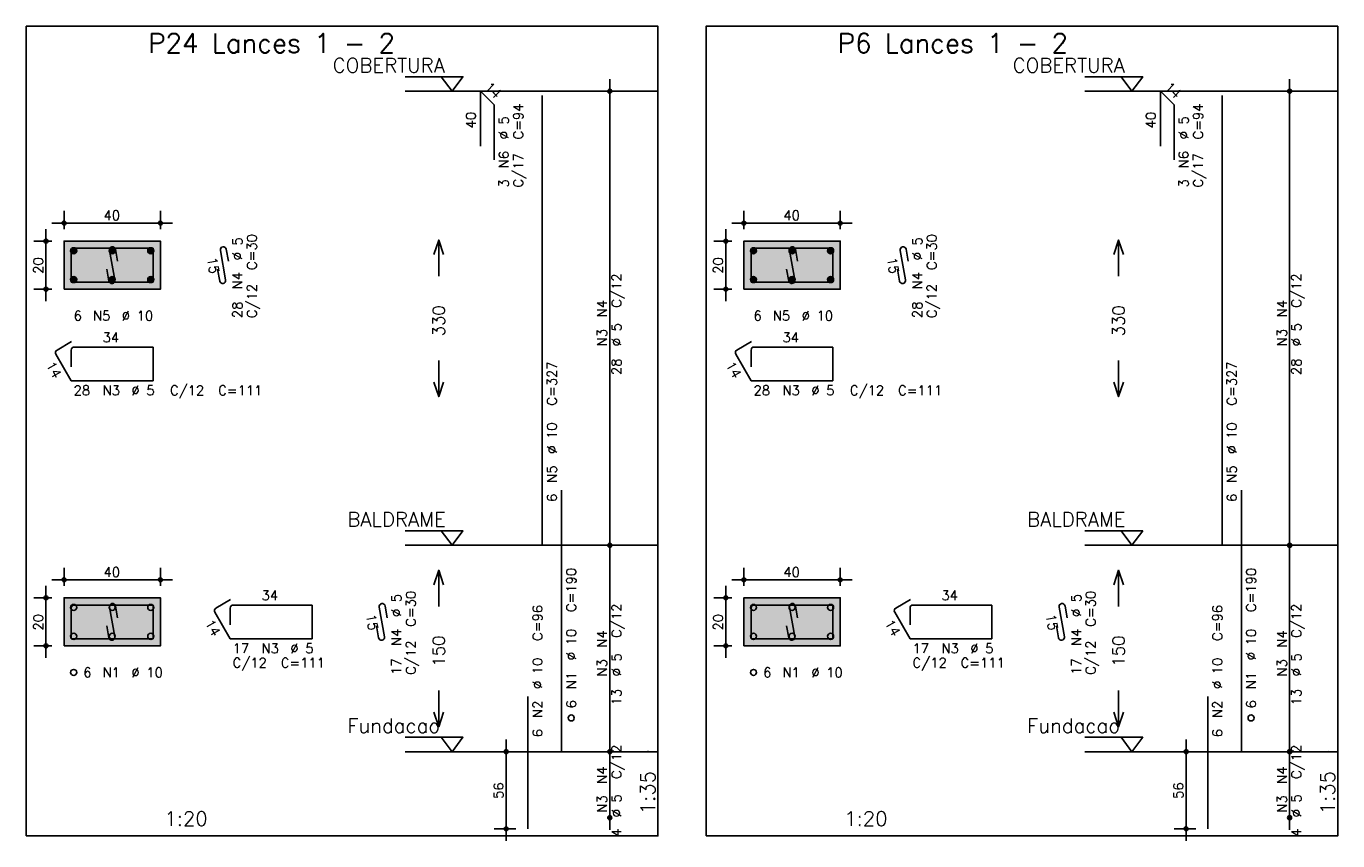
# Model space of a CAD drawing. Extents: x 0 to 84.1, y 0 to 59.4.
# Tile 3 of 8: x 17.1 to 44.3, y 21.2 to 38.2. Entities that reach past the tile are written whole.
import ezdxf

# ---------------------------------------------------------------- set-up
doc = ezdxf.new("R2010")
doc.units = 0
doc.header["$MEASUREMENT"] = 0
doc.linetypes.add('ESTILO_TQS_0002', pattern=[0.4, 0.1, -0.3])
for name, color, linetype in [('1', 1, 'CONTINUOUS'), ('2', 2, 'CONTINUOUS'), ('3', 3, 'CONTINUOUS'), ('4', 4, 'CONTINUOUS'), ('6', 6, 'CONTINUOUS'), ('7', 7, 'CONTINUOUS'), ('9', 9, 'CONTINUOUS')]:
    doc.layers.add(name, color=color, linetype=linetype)
doc.styles.get("Standard").update_dxf_attribs({"font": 'ROMANS.SHX'})

msp = doc.modelspace()

# ---------------------------------------------------------------- linework, layer by layer
at = {"layer": '1', "linetype": 'Continuous'}
for points in [[(17.115, 21.34275), (30.23, 21.34275), (30.23, 38.157036), (17.115, 38.157036), (17.115, 21.34275)], [(31.23, 21.34275), (44.345, 21.34275), (44.345, 38.157036), (31.23, 38.157036), (31.23, 21.34275)], [(24.98, 37.107036), (26.18, 37.107036), (25.955, 36.807036), (25.73, 37.107036)], [(39.095, 37.107036), (40.295, 37.107036), (40.07, 36.807036), (39.845, 37.107036)], [(30.23, 36.807036), (24.98, 36.807036)], [(44.345, 36.807036), (39.095, 36.807036)], [(24.98, 27.678464), (26.18, 27.678464), (25.955, 27.378464), (25.73, 27.678464)], [(39.095, 27.678464), (40.295, 27.678464), (40.07, 27.378464), (39.845, 27.678464)], [(30.23, 27.378464), (24.98, 27.378464)], [(44.345, 27.378464), (39.095, 27.378464)], [(24.98, 23.39275), (26.18, 23.39275), (25.955, 23.09275), (25.73, 23.39275)], [(39.095, 23.39275), (40.295, 23.39275), (40.07, 23.09275), (39.845, 23.39275)], [(30.23, 23.09275), (24.98, 23.09275)], [(44.345, 23.09275), (39.095, 23.09275)]]:
    msp.add_lwpolyline(points, dxfattribs=at)
at = {"layer": '1', "linetype": 'ESTILO_TQS_0002'}
for points in [[(17.9, 32.69525), (19.9, 32.69525), (19.9, 33.69525), (17.9, 33.69525), (17.9, 32.69525)], [(32.015, 32.69525), (34.015, 32.69525), (34.015, 33.69525), (32.015, 33.69525), (32.015, 32.69525)], [(17.9, 25.288107), (19.9, 25.288107), (19.9, 26.288107), (17.9, 26.288107), (17.9, 25.288107)], [(32.015, 25.288107), (34.015, 25.288107), (34.015, 26.288107), (32.015, 26.288107), (32.015, 25.288107)]]:
    msp.add_lwpolyline(points, dxfattribs=at)
at = {"layer": '2', "linetype": 'Continuous'}
for p, q in [((29.23, 27.128464), (29.23, 37.057036)), ((43.345, 27.128464), (43.345, 37.057036)), ((29.23, 36.807036), (29.23, 36.807036)), ((43.345, 36.807036), (43.345, 36.807036)), ((17.9, 33.94525), (17.9, 34.32025)), ((19.9, 33.94525), (19.9, 34.32025)), ((32.015, 33.94525), (32.015, 34.32025)), ((34.015, 33.94525), (34.015, 34.32025)), ((17.65, 34.07025), (20.15, 34.07025)), ((31.765, 34.07025), (34.265, 34.07025)), ((17.525, 32.44525), (17.525, 33.94525)), ((31.64, 32.44525), (31.64, 33.94525)), ((17.65, 33.69525), (17.275, 33.69525)), ((17.9, 33.69525), (17.9, 33.69525)), ((17.9, 33.69525), (17.9, 33.69525)), ((19.9, 33.69525), (19.9, 33.69525)), ((31.765, 33.69525), (31.39, 33.69525)), ((32.015, 33.69525), (32.015, 33.69525)), ((32.015, 33.69525), (32.015, 33.69525)), ((34.015, 33.69525), (34.015, 33.69525)), ((17.65, 32.69525), (17.275, 32.69525)), ((17.9, 32.69525), (17.9, 32.69525)), ((31.765, 32.69525), (31.39, 32.69525)), ((32.015, 32.69525), (32.015, 32.69525)), ((29.23, 22.84275), (29.23, 27.628464)), ((43.345, 22.84275), (43.345, 27.628464)), ((29.23, 27.378464), (29.23, 27.378464)), ((29.23, 27.378464), (29.23, 27.378464)), ((43.345, 27.378464), (43.345, 27.378464)), ((43.345, 27.378464), (43.345, 27.378464)), ((17.9, 26.538107), (17.9, 26.913107)), ((19.9, 26.538107), (19.9, 26.913107)), ((32.015, 26.538107), (32.015, 26.913107)), ((34.015, 26.538107), (34.015, 26.913107)), ((17.525, 25.038107), (17.525, 26.538107)), ((17.65, 26.663107), (20.15, 26.663107)), ((31.64, 25.038107), (31.64, 26.538107)), ((31.765, 26.663107), (34.265, 26.663107)), ((17.65, 26.288107), (17.275, 26.288107)), ((17.9, 26.288107), (17.9, 26.288107)), ((17.9, 26.288107), (17.9, 26.288107)), ((19.9, 26.288107), (19.9, 26.288107)), ((31.765, 26.288107), (31.39, 26.288107)), ((32.015, 26.288107), (32.015, 26.288107)), ((32.015, 26.288107), (32.015, 26.288107)), ((34.015, 26.288107), (34.015, 26.288107)), ((17.65, 25.288107), (17.275, 25.288107)), ((17.9, 25.288107), (17.9, 25.288107)), ((31.765, 25.288107), (31.39, 25.288107)), ((32.015, 25.288107), (32.015, 25.288107)), ((27.08, 21.24275), (27.08, 23.34275)), ((29.23, 21.471321), (29.23, 23.34275)), ((41.195, 21.24275), (41.195, 23.34275)), ((43.345, 21.471321), (43.345, 23.34275)), ((27.28, 23.09275), (26.83, 23.09275)), ((27.53, 23.09275), (27.53, 23.09275)), ((29.23, 23.09275), (29.23, 23.09275)), ((29.23, 23.09275), (29.23, 23.09275)), ((41.395, 23.09275), (40.945, 23.09275)), ((41.645, 23.09275), (41.645, 23.09275)), ((43.345, 23.09275), (43.345, 23.09275)), ((43.345, 23.09275), (43.345, 23.09275)), ((29.23, 21.721321), (29.23, 21.721321)), ((43.345, 21.721321), (43.345, 21.721321)), ((27.28, 21.49275), (26.83, 21.49275)), ((27.53, 21.49275), (27.53, 21.49275)), ((41.395, 21.49275), (40.945, 21.49275)), ((41.645, 21.49275), (41.645, 21.49275))]:
    msp.add_line(p, q, dxfattribs=at)
for points in [[(17.9, 32.69525), (19.9, 32.69525), (19.9, 33.69525), (17.9, 33.69525), (17.9, 32.69525)], [(25.58, 33.41775), (25.68, 33.71775), (25.78, 33.41775)], [(25.68, 32.96775), (25.68, 33.71775)], [(32.015, 32.69525), (34.015, 32.69525), (34.015, 33.69525), (32.015, 33.69525), (32.015, 32.69525)], [(39.695, 33.41775), (39.795, 33.71775), (39.895, 33.41775)], [(39.795, 32.96775), (39.795, 33.71775)], [(25.68, 31.21775), (25.68, 30.46775)], [(39.795, 31.21775), (39.795, 30.46775)], [(25.58, 30.76775), (25.68, 30.46775), (25.78, 30.76775)], [(39.695, 30.76775), (39.795, 30.46775), (39.895, 30.76775)], [(25.58, 26.560607), (25.68, 26.860607), (25.78, 26.560607)], [(25.68, 26.110607), (25.68, 26.860607)], [(39.695, 26.560607), (39.795, 26.860607), (39.895, 26.560607)], [(39.795, 26.110607), (39.795, 26.860607)], [(17.9, 25.288107), (19.9, 25.288107), (19.9, 26.288107), (17.9, 26.288107), (17.9, 25.288107)], [(32.015, 25.288107), (34.015, 25.288107), (34.015, 26.288107), (32.015, 26.288107), (32.015, 25.288107)], [(25.68, 24.360607), (25.68, 23.610607)], [(39.795, 24.360607), (39.795, 23.610607)], [(25.58, 23.910607), (25.68, 23.610607), (25.78, 23.910607)], [(39.695, 23.910607), (39.795, 23.610607), (39.895, 23.910607)]]:
    msp.add_lwpolyline(points, dxfattribs=at)
for centre, radius in [((29.23, 36.807036), 0.041625), ((29.23, 36.807036), 0.02075), ((43.345, 36.807036), 0.041625), ((43.345, 36.807036), 0.02075), ((17.9, 34.07025), 0.04), ((17.9, 34.07025), 0.02), ((19.9, 34.07025), 0.04), ((19.9, 34.07025), 0.02), ((32.015, 34.07025), 0.04), ((32.015, 34.07025), 0.02), ((34.015, 34.07025), 0.04), ((34.015, 34.07025), 0.02), ((17.525, 33.69525), 0.04), ((17.525, 33.69525), 0.02), ((31.64, 33.69525), 0.04), ((31.64, 33.69525), 0.02), ((17.525, 32.69525), 0.04), ((17.525, 32.69525), 0.02), ((31.64, 32.69525), 0.04), ((31.64, 32.69525), 0.02), ((29.23, 27.378464), 0.041625), ((29.23, 27.378464), 0.041625), ((29.23, 27.378464), 0.02075), ((29.23, 27.378464), 0.02075), ((43.345, 27.378464), 0.041625), ((43.345, 27.378464), 0.041625), ((43.345, 27.378464), 0.02075), ((43.345, 27.378464), 0.02075), ((17.9, 26.663107), 0.04), ((19.9, 26.663107), 0.04), ((32.015, 26.663107), 0.04), ((34.015, 26.663107), 0.04), ((17.9, 26.663107), 0.02), ((19.9, 26.663107), 0.02), ((32.015, 26.663107), 0.02), ((34.015, 26.663107), 0.02), ((17.525, 26.288107), 0.04), ((17.525, 26.288107), 0.02), ((31.64, 26.288107), 0.04), ((31.64, 26.288107), 0.02), ((17.525, 25.288107), 0.04), ((31.64, 25.288107), 0.04), ((17.525, 25.288107), 0.02), ((31.64, 25.288107), 0.02), ((27.08, 23.09275), 0.04), ((27.08, 23.09275), 0.02), ((29.23, 23.09275), 0.041625), ((29.23, 23.09275), 0.041625), ((29.23, 23.09275), 0.02075), ((29.23, 23.09275), 0.02075), ((41.195, 23.09275), 0.04), ((41.195, 23.09275), 0.02), ((43.345, 23.09275), 0.041625), ((43.345, 23.09275), 0.041625), ((43.345, 23.09275), 0.02075), ((43.345, 23.09275), 0.02075), ((27.08, 21.49275), 0.04), ((27.08, 21.49275), 0.02), ((29.23, 21.721321), 0.041625), ((29.23, 21.721321), 0.02075), ((41.195, 21.49275), 0.04), ((41.195, 21.49275), 0.02), ((43.345, 21.721321), 0.041625), ((43.345, 21.721321), 0.02075)]:
    msp.add_circle(centre, radius, dxfattribs=at)
at = {"layer": '3', "linetype": 'Continuous'}
for p, q in [((18.038156, 33.486439), (18.10881, 33.557093)), ((18.038165, 33.504125), (18.091181, 33.557142)), ((18.041831, 33.472437), (18.122838, 33.553443)), ((18.047882, 33.460809), (18.134471, 33.547399)), ((18.055828, 33.451078), (18.144208, 33.539458)), ((18.065562, 33.443134), (18.152159, 33.529732)), ((18.077198, 33.437093), (18.158158, 33.518053)), ((18.091173, 33.43339), (18.161893, 33.50411)), ((18.838156, 33.486439), (18.90881, 33.557093)), ((18.838165, 33.504125), (18.891181, 33.557142)), ((18.841831, 33.472437), (18.922838, 33.553443)), ((18.847882, 33.460809), (18.934471, 33.547399)), ((18.855828, 33.451078), (18.944208, 33.539458)), ((18.865562, 33.443134), (18.952159, 33.529732)), ((18.877198, 33.437093), (18.958158, 33.518053)), ((18.891173, 33.43339), (18.961893, 33.50411)), ((19.638156, 33.486439), (19.70881, 33.557093)), ((19.638165, 33.504125), (19.691181, 33.557142)), ((19.641831, 33.472437), (19.722838, 33.553443)), ((19.647882, 33.460809), (19.734471, 33.547399)), ((19.655828, 33.451078), (19.744208, 33.539458)), ((19.665562, 33.443134), (19.752159, 33.529732)), ((19.677198, 33.437093), (19.758158, 33.518053)), ((19.691173, 33.43339), (19.761893, 33.50411)), ((32.153156, 33.486439), (32.22381, 33.557093)), ((32.153165, 33.504125), (32.206181, 33.557142)), ((32.156831, 33.472437), (32.237838, 33.553443)), ((32.162882, 33.460809), (32.249471, 33.547399)), ((32.170828, 33.451078), (32.259208, 33.539458)), ((32.180562, 33.443134), (32.267159, 33.529732)), ((32.192198, 33.437093), (32.273158, 33.518053)), ((32.206173, 33.43339), (32.276893, 33.50411)), ((32.953156, 33.486439), (33.02381, 33.557093)), ((32.953165, 33.504125), (33.006181, 33.557142)), ((32.956831, 33.472437), (33.037838, 33.553443)), ((32.962882, 33.460809), (33.049471, 33.547399)), ((32.970828, 33.451078), (33.059208, 33.539458)), ((32.980562, 33.443134), (33.067159, 33.529732)), ((32.992198, 33.437093), (33.073158, 33.518053)), ((33.006173, 33.43339), (33.076893, 33.50411)), ((33.753156, 33.486439), (33.82381, 33.557093)), ((33.753165, 33.504125), (33.806181, 33.557142)), ((33.756831, 33.472437), (33.837838, 33.553443)), ((33.762882, 33.460809), (33.849471, 33.547399)), ((33.770828, 33.451078), (33.859208, 33.539458)), ((33.780562, 33.443134), (33.867159, 33.529732)), ((33.792198, 33.437093), (33.873158, 33.518053)), ((33.806173, 33.43339), (33.876893, 33.50411)), ((18.108878, 33.433417), (18.161897, 33.486437)), ((18.908878, 33.433417), (18.961897, 33.486437)), ((19.708878, 33.433417), (19.761897, 33.486437)), ((32.223878, 33.433417), (32.276897, 33.486437)), ((33.023878, 33.433417), (33.076897, 33.486437)), ((33.823878, 33.433417), (33.876897, 33.486437)), ((18.038156, 32.886439), (18.10881, 32.957093)), ((18.038165, 32.904125), (18.091181, 32.957142)), ((18.041831, 32.872437), (18.122838, 32.953443)), ((18.838156, 32.886439), (18.90881, 32.957093)), ((18.838165, 32.904125), (18.891181, 32.957142)), ((18.841831, 32.872437), (18.922838, 32.953443)), ((19.638156, 32.886439), (19.70881, 32.957093)), ((19.638165, 32.904125), (19.691181, 32.957142)), ((19.641831, 32.872437), (19.722838, 32.953443)), ((32.153156, 32.886439), (32.22381, 32.957093)), ((32.153165, 32.904125), (32.206181, 32.957142)), ((32.156831, 32.872437), (32.237838, 32.953443)), ((32.953156, 32.886439), (33.02381, 32.957093)), ((32.953165, 32.904125), (33.006181, 32.957142)), ((32.956831, 32.872437), (33.037838, 32.953443)), ((33.753156, 32.886439), (33.82381, 32.957093)), ((33.753165, 32.904125), (33.806181, 32.957142)), ((33.756831, 32.872437), (33.837838, 32.953443)), ((18.047882, 32.860809), (18.134471, 32.947399)), ((18.055828, 32.851078), (18.144208, 32.939458)), ((18.065562, 32.843134), (18.152159, 32.929732)), ((18.077198, 32.837093), (18.158158, 32.918053)), ((18.091173, 32.83339), (18.161893, 32.90411)), ((18.108878, 32.833417), (18.161897, 32.886437)), ((18.847882, 32.860809), (18.934471, 32.947399)), ((18.855828, 32.851078), (18.944208, 32.939458)), ((18.865562, 32.843134), (18.952159, 32.929732)), ((18.877198, 32.837093), (18.958158, 32.918053)), ((18.891173, 32.83339), (18.961893, 32.90411)), ((18.908878, 32.833417), (18.961897, 32.886437)), ((19.647882, 32.860809), (19.734471, 32.947399)), ((19.655828, 32.851078), (19.744208, 32.939458)), ((19.665562, 32.843134), (19.752159, 32.929732)), ((19.677198, 32.837093), (19.758158, 32.918053)), ((19.691173, 32.83339), (19.761893, 32.90411)), ((19.708878, 32.833417), (19.761897, 32.886437)), ((32.162882, 32.860809), (32.249471, 32.947399)), ((32.170828, 32.851078), (32.259208, 32.939458)), ((32.180562, 32.843134), (32.267159, 32.929732)), ((32.192198, 32.837093), (32.273158, 32.918053)), ((32.206173, 32.83339), (32.276893, 32.90411)), ((32.223878, 32.833417), (32.276897, 32.886437)), ((32.962882, 32.860809), (33.049471, 32.947399)), ((32.970828, 32.851078), (33.059208, 32.939458)), ((32.980562, 32.843134), (33.067159, 32.929732)), ((32.992198, 32.837093), (33.073158, 32.918053)), ((33.006173, 32.83339), (33.076893, 32.90411)), ((33.023878, 32.833417), (33.076897, 32.886437)), ((33.762882, 32.860809), (33.849471, 32.947399)), ((33.770828, 32.851078), (33.859208, 32.939458)), ((33.780562, 32.843134), (33.867159, 32.929732)), ((33.792198, 32.837093), (33.873158, 32.918053)), ((33.806173, 32.83339), (33.876893, 32.90411)), ((33.823878, 32.833417), (33.876897, 32.886437))]:
    msp.add_line(p, q, dxfattribs=at)
for centre in [(18.1, 33.49525), (18.9, 33.49525), (19.7, 33.49525), (32.215, 33.49525), (33.015, 33.49525), (33.815, 33.49525), (18.1, 32.89525), (18.9, 32.89525), (19.7, 32.89525), (32.215, 32.89525), (33.015, 32.89525), (33.815, 32.89525), (18.1, 26.088107), (18.9, 26.088107), (19.7, 26.088107), (32.215, 26.088107), (33.015, 26.088107), (33.815, 26.088107), (18.1, 25.488107), (18.9, 25.488107), (19.7, 25.488107), (32.215, 25.488107), (33.015, 25.488107), (33.815, 25.488107), (18.1, 24.738107), (32.215, 24.738107), (28.43, 23.79275), (42.545, 23.79275)]:
    msp.add_circle(centre, 0.0625, dxfattribs=at)
at = {"layer": '4', "linetype": 'Continuous'}
for p, q in [((18.4625, 33.54525), (18.1125, 33.54525)), ((19.75, 33.54525), (18.1125, 33.54525)), ((18.845065, 33.502884), (18.954935, 32.887616)), ((19.012067, 33.278751), (18.968119, 33.524857)), ((19.75, 32.84525), (19.75, 33.54525)), ((32.5775, 33.54525), (32.2275, 33.54525)), ((33.865, 33.54525), (32.2275, 33.54525)), ((32.960065, 33.502884), (33.069935, 32.887616)), ((33.127067, 33.278751), (33.083119, 33.524857)), ((33.865, 32.84525), (33.865, 33.54525)), ((18.05, 33.48275), (18.05, 32.84525)), ((18.05, 33.48275), (18.05, 33.13275)), ((32.165, 33.48275), (32.165, 32.84525)), ((32.165, 33.48275), (32.165, 33.13275)), ((18.831881, 32.865643), (18.787933, 33.111749)), ((32.946881, 32.865643), (32.902933, 33.111749)), ((18.05, 32.84525), (19.75, 32.84525)), ((32.165, 32.84525), (33.865, 32.84525)), ((18.05, 26.075607), (18.05, 25.438107)), ((18.05, 26.075607), (18.05, 25.725607)), ((18.4625, 26.138107), (18.1125, 26.138107)), ((19.75, 26.138107), (18.1125, 26.138107)), ((18.845065, 26.095741), (18.954935, 25.480474)), ((19.012067, 25.871608), (18.968119, 26.117715)), ((19.75, 25.438107), (19.75, 26.138107)), ((32.165, 26.075607), (32.165, 25.438107)), ((32.165, 26.075607), (32.165, 25.725607)), ((32.5775, 26.138107), (32.2275, 26.138107)), ((33.865, 26.138107), (32.2275, 26.138107)), ((32.960065, 26.095741), (33.069935, 25.480474)), ((33.127067, 25.871608), (33.083119, 26.117715)), ((33.865, 25.438107), (33.865, 26.138107)), ((18.831881, 25.4585), (18.787933, 25.704607)), ((32.946881, 25.4585), (32.902933, 25.704607)), ((18.05, 25.438107), (19.75, 25.438107)), ((32.165, 25.438107), (33.865, 25.438107))]:
    msp.add_line(p, q, dxfattribs=at)
for centre, start, end in [((18.1125, 33.48275), 90, 180), ((18.1125, 33.48275), 90, 180), ((18.906592, 33.513871), 10.124672, 190.124672), ((32.2275, 33.48275), 90, 180), ((32.2275, 33.48275), 90, 180), ((33.021592, 33.513871), 10.124672, 190.124672), ((18.893408, 32.876629), 190.124672, 10.124672), ((33.008408, 32.876629), 190.124672, 10.124672), ((18.906592, 26.106728), 10.124672, 190.124672), ((33.021592, 26.106728), 10.124672, 190.124672), ((18.1125, 26.075607), 90, 180), ((18.1125, 26.075607), 90, 180), ((32.2275, 26.075607), 90, 180), ((32.2275, 26.075607), 90, 180), ((18.893408, 25.469487), 190.124672, 10.124672), ((33.008408, 25.469487), 190.124672, 10.124672)]:
    msp.add_arc(centre, 0.0625, start, end, dxfattribs=at)
at = {"layer": '6', "linetype": 'Continuous'}
for p, q in [((26.54716, 35.664179), (26.54716, 36.807036)), ((26.54716, 36.807036), (26.830003, 36.524193)), ((40.66216, 35.664179), (40.66216, 36.807036)), ((40.66216, 36.807036), (40.945003, 36.524193)), ((26.830003, 36.524193), (26.830003, 35.381336)), ((27.83, 27.378464), (27.83, 36.721321)), ((40.945003, 36.524193), (40.945003, 35.381336)), ((41.945, 27.378464), (41.945, 36.721321)), ((21.145065, 33.502884), (21.254935, 32.887616)), ((21.312067, 33.278751), (21.268119, 33.524857)), ((35.260065, 33.502884), (35.369935, 32.887616)), ((35.427067, 33.278751), (35.383119, 33.524857)), ((21.131881, 32.865643), (21.087933, 33.111749)), ((35.246881, 32.865643), (35.202933, 33.111749)), ((18.057235, 31.607718), (17.754127, 31.432718)), ((32.172235, 31.607718), (31.869127, 31.432718)), ((17.73125, 31.347341), (18.05, 30.79525)), ((18.05, 31.43275), (18.05, 31.08275)), ((19.75, 31.49525), (18.1125, 31.49525)), ((19.75, 30.79525), (19.75, 31.49525)), ((31.84625, 31.347341), (32.165, 30.79525)), ((32.165, 31.43275), (32.165, 31.08275)), ((33.865, 31.49525), (32.2275, 31.49525)), ((33.865, 30.79525), (33.865, 31.49525)), ((18.05, 30.79525), (19.75, 30.79525)), ((32.165, 30.79525), (33.865, 30.79525)), ((28.23, 23.09275), (28.23, 28.521321)), ((42.345, 23.09275), (42.345, 28.521321)), ((21.357235, 26.250575), (21.054127, 26.075575)), ((35.472235, 26.250575), (35.169127, 26.075575)), ((21.03125, 25.990198), (21.35, 25.438107)), ((21.35, 26.075607), (21.35, 25.725607)), ((23.05, 26.138107), (21.4125, 26.138107)), ((23.05, 25.438107), (23.05, 26.138107)), ((24.445065, 26.095741), (24.554935, 25.480474)), ((24.612067, 25.871608), (24.568119, 26.117715)), ((35.14625, 25.990198), (35.465, 25.438107)), ((35.465, 26.075607), (35.465, 25.725607)), ((37.165, 26.138107), (35.5275, 26.138107)), ((37.165, 25.438107), (37.165, 26.138107)), ((38.560065, 26.095741), (38.669935, 25.480474)), ((38.727067, 25.871608), (38.683119, 26.117715)), ((24.431881, 25.4585), (24.387933, 25.704607)), ((38.546881, 25.4585), (38.502933, 25.704607)), ((21.35, 25.438107), (23.05, 25.438107)), ((35.465, 25.438107), (37.165, 25.438107)), ((27.53, 21.49275), (27.53, 24.235607)), ((41.645, 21.49275), (41.645, 24.235607))]:
    msp.add_line(p, q, dxfattribs=at)
for centre, start, end in [((21.206592, 33.513871), 10.124672, 190.124672), ((35.321592, 33.513871), 10.124672, 190.124672), ((21.193408, 32.876629), 190.124672, 10.124672), ((35.308408, 32.876629), 190.124672, 10.124672), ((17.785377, 31.378591), 120, 210), ((18.1125, 31.43275), 90, 180), ((31.900377, 31.378591), 120, 210), ((32.2275, 31.43275), 90, 180), ((24.506592, 26.106728), 10.124672, 190.124672), ((38.621592, 26.106728), 10.124672, 190.124672), ((21.085377, 26.021448), 120, 210), ((21.4125, 26.075607), 90, 180), ((35.200377, 26.021448), 120, 210), ((35.5275, 26.075607), 90, 180), ((24.493408, 25.469487), 190.124672, 10.124672), ((38.608408, 25.469487), 190.124672, 10.124672)]:
    msp.add_arc(centre, 0.0625, start, end, dxfattribs=at)
at = {"layer": '9', "linetype": 'Continuous'}
for points in [[(17.9, 32.69525), (19.9, 32.69525), (19.9, 33.69525)], [(17.9, 32.69525), (19.9, 33.69525), (17.9, 33.69525)], [(17.9, 32.69525), (17.9, 33.69525), (17.9, 32.69525)], [(32.015, 32.69525), (34.015, 32.69525), (34.015, 33.69525)], [(32.015, 32.69525), (34.015, 33.69525), (32.015, 33.69525)], [(32.015, 32.69525), (32.015, 33.69525), (32.015, 32.69525)], [(17.9, 25.288107), (19.9, 25.288107), (19.9, 26.288107)], [(17.9, 25.288107), (19.9, 26.288107), (17.9, 26.288107)], [(17.9, 25.288107), (17.9, 26.288107), (17.9, 25.288107)], [(32.015, 25.288107), (34.015, 25.288107), (34.015, 26.288107)], [(32.015, 25.288107), (34.015, 26.288107), (32.015, 26.288107)], [(32.015, 25.288107), (32.015, 26.288107), (32.015, 25.288107)]]:
    msp.add_solid(points, dxfattribs=at)

# ---------------------------------------------------------------- texts
at = {"layer": '1', "linetype": 'Continuous'}
for s, p in [('COBERTURA', (23.48, 37.197036)), ('COBERTURA', (37.595, 37.197036)), ('BALDRAME', (23.78, 27.768464)), ('BALDRAME', (37.895, 27.768464)), ('Fundacao', (23.78, 23.48275)), ('Fundacao', (37.895, 23.48275))]:
    msp.add_text(s, height=0.3, dxfattribs=at).set_placement(p)
at = {"layer": '2', "linetype": 'Continuous'}
for s, height, rotation, p in [('14', 0.2, 315, (26.617871, 36.877746)), ('14', 0.2, 315, (40.732871, 36.877746)), ('40', 0.2, 90, (26.44716, 36.035607)), ('C=94', 0.2, 90, (27.43, 35.807036)), ('40', 0.2, 90, (40.56216, 36.035607)), ('C=94', 0.2, 90, (41.545, 35.807036)), ('%%c 5', 0.2, 90, (27.13, 35.807036)), ('%%c 5', 0.2, 90, (41.245, 35.807036)), ('N6', 0.2, 90, (27.13, 35.207036)), ('N6', 0.2, 90, (41.245, 35.207036)), ('C/17', 0.2, 90, (27.43, 34.807036)), ('C/17', 0.2, 90, (41.545, 34.807036)), ('3', 0.2, 90, (27.13, 34.807036)), ('3', 0.2, 90, (41.245, 34.807036)), ('%%c 5', 0.2, 90, (21.6, 33.29525)), ('C=30', 0.2, 90, (21.9, 33.09525)), ('%%c 5', 0.2, 90, (35.715, 33.29525)), ('C=30', 0.2, 90, (36.015, 33.09525)), ('20', 0.2, 90, (17.465, 33.01525)), ('15', 0.2, 280.124672, (20.869514, 33.339398)), ('20', 0.2, 90, (31.58, 33.01525)), ('15', 0.2, 280.124672, (34.984514, 33.339398)), ('N4', 0.2, 90, (21.6, 32.69525)), ('N4', 0.2, 90, (35.715, 32.69525)), ('C/12', 0.2, 90, (29.47, 32.31275)), ('C/12', 0.2, 90, (43.585, 32.31275)), ('C/12', 0.2, 90, (21.9, 32.09525)), ('N4', 0.2, 90, (29.17, 32.11275)), ('C/12', 0.2, 90, (36.015, 32.09525)), ('N4', 0.2, 90, (43.285, 32.11275)), ('28', 0.2, 90, (21.6, 32.09525)), ('330', 0.25, 90, (25.805, 31.71775)), ('28', 0.2, 90, (35.715, 32.09525)), ('330', 0.25, 90, (39.92, 31.71775)), ('%%c 5', 0.2, 90, (29.47, 31.51275)), ('%%c 5', 0.2, 90, (43.585, 31.51275)), ('N3', 0.2, 90, (29.17, 31.51275)), ('N3', 0.2, 90, (43.285, 31.51275)), ('14', 0.2, 300, (17.515192, 31.121564)), ('C=327', 0.2, 90, (28.13, 30.278464)), ('28', 0.2, 90, (29.47, 30.91275)), ('14', 0.2, 300, (31.630192, 31.121564)), ('C=327', 0.2, 90, (42.245, 30.278464)), ('28', 0.2, 90, (43.585, 30.91275)), ('%%c 10', 0.2, 90, (28.13, 29.278464)), ('%%c 10', 0.2, 90, (42.245, 29.278464)), ('N5', 0.2, 90, (28.13, 28.678464)), ('N5', 0.2, 90, (42.245, 28.678464)), ('6', 0.2, 90, (28.13, 28.278464)), ('6', 0.2, 90, (42.245, 28.278464)), ('C=190', 0.2, 90, (28.53, 25.99275)), ('C=190', 0.2, 90, (42.645, 25.99275)), ('%%c 5', 0.2, 90, (24.9, 25.888107)), ('C=30', 0.2, 90, (25.2, 25.688107)), ('%%c 5', 0.2, 90, (39.015, 25.888107)), ('C=30', 0.2, 90, (39.315, 25.688107)), ('20', 0.2, 90, (17.465, 25.608107)), ('15', 0.2, 280.124672, (24.169514, 25.932255)), ('C=96', 0.2, 90, (27.83, 25.39275)), ('C/12', 0.2, 90, (29.47, 25.455607)), ('20', 0.2, 90, (31.58, 25.608107)), ('15', 0.2, 280.124672, (38.284514, 25.932255)), ('C=96', 0.2, 90, (41.945, 25.39275)), ('C/12', 0.2, 90, (43.585, 25.455607)), ('14', 0.2, 300, (20.815192, 25.764421)), ('N4', 0.2, 90, (24.9, 25.288107)), ('14', 0.2, 300, (34.930192, 25.764421)), ('N4', 0.2, 90, (39.015, 25.288107)), ('150', 0.25, 90, (25.805, 24.860607)), ('%%c 10', 0.2, 90, (28.53, 24.99275)), ('N4', 0.2, 90, (29.17, 25.255607)), ('150', 0.25, 90, (39.92, 24.860607)), ('%%c 10', 0.2, 90, (42.645, 24.99275)), ('N4', 0.2, 90, (43.285, 25.255607)), ('C/12', 0.2, 90, (25.2, 24.688107)), ('%%c 5', 0.2, 90, (29.47, 24.655607)), ('C/12', 0.2, 90, (39.315, 24.688107)), ('%%c 5', 0.2, 90, (43.585, 24.655607)), ('17', 0.2, 90, (24.9, 24.688107)), ('%%c 10', 0.2, 90, (27.83, 24.39275)), ('N3', 0.2, 90, (29.17, 24.655607)), ('17', 0.2, 90, (39.015, 24.688107)), ('%%c 10', 0.2, 90, (41.945, 24.39275)), ('N3', 0.2, 90, (43.285, 24.655607)), ('N1', 0.2, 90, (28.53, 24.39275)), ('N1', 0.2, 90, (42.645, 24.39275)), ('13', 0.2, 90, (29.47, 24.055607)), ('13', 0.2, 90, (43.585, 24.055607)), ('N2', 0.2, 90, (27.83, 23.79275)), ('6', 0.2, 90, (28.53, 23.99275)), ('N2', 0.2, 90, (41.945, 23.79275)), ('6', 0.2, 90, (42.645, 23.99275)), ('6', 0.2, 90, (27.83, 23.39275)), ('6', 0.2, 90, (41.945, 23.39275)), ('C/12', 0.2, 90, (29.47, 22.527036)), ('C/12', 0.2, 90, (43.585, 22.527036)), ('N4', 0.2, 90, (29.17, 22.427036)), ('N4', 0.2, 90, (43.285, 22.427036)), ('56', 0.2, 90, (27.02, 22.11275)), ('1:35', 0.3, 90, (30.17, 21.79275)), ('56', 0.2, 90, (41.135, 22.11275)), ('1:35', 0.3, 90, (44.285, 21.79275)), ('N3', 0.2, 90, (29.17, 21.827036)), ('%%c 5', 0.2, 90, (29.47, 21.727036)), ('N3', 0.2, 90, (43.285, 21.827036)), ('%%c 5', 0.2, 90, (43.585, 21.727036)), ('4', 0.2, 90, (29.47, 21.327036)), ('4', 0.2, 90, (43.585, 21.327036))]:
    msp.add_text(s, height=height, rotation=rotation, dxfattribs=at).set_placement(p)
for s, height, p in [('2', 0.01, (30.02, 36.807036)), ('2', 0.01, (44.135, 36.807036)), ('40', 0.2, (18.72, 34.13025)), ('40', 0.2, (32.835, 34.13025)), ('6', 0.2, (18.1, 32.04525)), ('N5', 0.2, (18.5, 32.04525)), ('%%c 10', 0.2, (19.1, 32.04525)), ('6', 0.2, (32.215, 32.04525)), ('N5', 0.2, (32.615, 32.04525)), ('%%c 10', 0.2, (33.215, 32.04525)), ('34', 0.2, (18.7, 31.59525)), ('34', 0.2, (32.815, 31.59525)), ('28', 0.2, (18.1, 30.49525)), ('N3', 0.2, (18.7, 30.49525)), ('%%c 5', 0.2, (19.3, 30.49525)), ('C/12', 0.2, (20.1, 30.49525)), ('C=111', 0.2, (21.1, 30.49525)), ('28', 0.2, (32.215, 30.49525)), ('N3', 0.2, (32.815, 30.49525)), ('%%c 5', 0.2, (33.415, 30.49525)), ('C/12', 0.2, (34.215, 30.49525)), ('C=111', 0.2, (35.215, 30.49525)), ('1', 0.01, (30.02, 27.378464)), ('1', 0.01, (44.135, 27.378464)), ('40', 0.2, (18.72, 26.723107)), ('40', 0.2, (32.835, 26.723107)), ('34', 0.2, (22, 26.238107)), ('34', 0.2, (36.115, 26.238107)), ('17', 0.2, (21.4, 25.138107)), ('N3', 0.2, (22, 25.138107)), ('%%c 5', 0.2, (22.6, 25.138107)), ('17', 0.2, (35.515, 25.138107)), ('N3', 0.2, (36.115, 25.138107)), ('%%c 5', 0.2, (36.715, 25.138107)), ('C/12', 0.2, (21.4, 24.838107)), ('C/12', 0.2, (35.515, 24.838107)), ('6', 0.2, (18.3, 24.638107)), ('N1', 0.2, (18.7, 24.638107)), ('%%c 10', 0.2, (19.3, 24.638107)), ('C=111', 0.2, (22.4, 24.838107)), ('6', 0.2, (32.415, 24.638107)), ('N1', 0.2, (32.815, 24.638107)), ('%%c 10', 0.2, (33.415, 24.638107)), ('C=111', 0.2, (36.515, 24.838107)), ('0', 0.01, (30.02, 23.09275)), ('0', 0.01, (44.135, 23.09275)), ('1:20', 0.3, (19.9825, 21.55275)), ('1:20', 0.3, (34.0975, 21.55275))]:
    msp.add_text(s, height=height, dxfattribs=at).set_placement(p)
at = {"layer": '7', "linetype": 'Continuous'}
for s, p in [('P24 Lances 1 - 2', (19.6475, 37.607036)), ('P6 Lances 1 - 2', (33.9625, 37.607036))]:
    msp.add_text(s, height=0.4, dxfattribs=at).set_placement(p)

doc.saveas('drawing.dxf')
